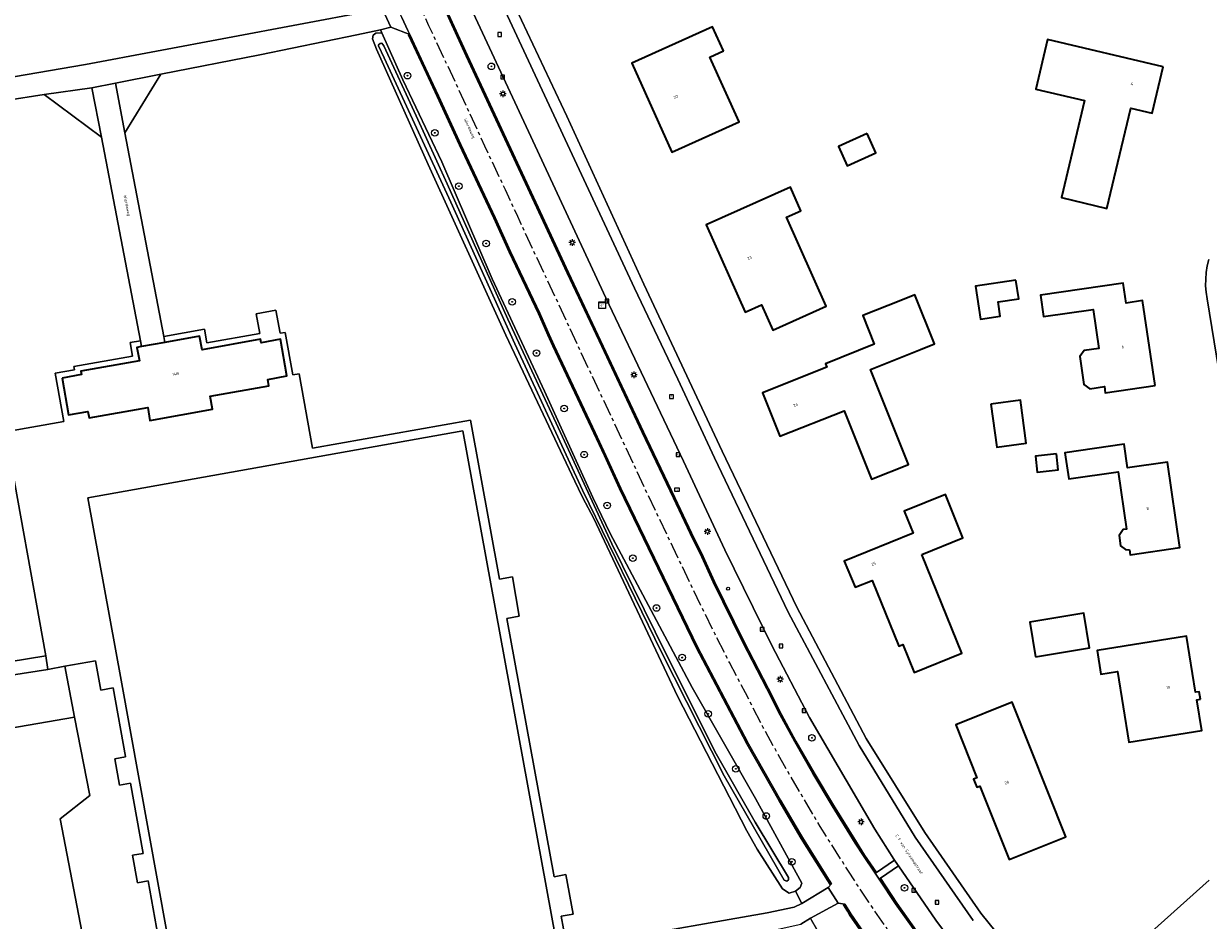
# Model space of a CAD drawing. Header units: metres. Extents: x 229229 to 231729, y 593167 to 595667.
# Tile 30 of 256: x 230032 to 230212, y 593802 to 593938. Entities that reach past the tile are written whole.
import ezdxf
from ezdxf.enums import TextEntityAlignment as Align

# ---------------------------------------------------------------- set-up
doc = ezdxf.new("R2010")
doc.units = ezdxf.units.M
doc.linetypes.add('CENTERX2', pattern=[4, 2.5, -0.5, 0.5, -0.5])
for name, color, linetype, lineweight in [('B-WE-GR-BOOM-S', 90, 'Continuous', 25), ('B-WE-GR-GRAS-GV', 60, 'Continuous', 13), ('B-WE-GR-GROENVOORZIENING-GV', 80, 'Continuous', 18), ('B-WE-IE-MEUBILAIR_WEGMEUBILAIR-S', 7, 'Continuous', 25), ('B-WE-KL-ET_LS_OV_LICHTMAST-S', 190, 'Continuous', 25), ('B-WE-KL-ET_LS_SR_KAST-S', 190, 'Continuous', 25), ('B-WE-OG-BEBOUWING-GV', 7, 'Continuous', 35), ('B-WE-OG-BEBOUWING-T18', 10, 'Continuous', 18), ('B-WE-OG-TERREIN_ERF-GV', 7, 'Continuous', 18), ('B-WE-OG-TOPOGRAFIE-T18', 10, 'Continuous', 18), ('B-WE-OG-WATER_SLOOT-GV', 120, 'Continuous', 18), ('B-WE-OG-WEG-GV', 7, 'Continuous', 18), ('B-WE-RI-GWA_KOLK-S', 30, 'Continuous', 25), ('B-WE-RI-GWA_RIOOLPUT-S', 30, 'Continuous', 25), ('B-WE-VH-VERHARDING_ASFALT-GV', 252, 'Continuous', 18), ('B-WE-VH-VERHARDING_BEDRIJFSVLOERPLAAT-GV', 252, 'Continuous', 18), ('B-WE-VH-VERHARDING_GESLOTEN-GV', 252, 'Continuous', 18), ('B-WE-VH-VERHARDING_HALFVERHARDING-GV', 252, 'Continuous', 18), ('B-WE-VH-VERHARDING_OPEN-GV', 252, 'Continuous', 18), ('B-WE-VH-VERHARDING_STRAATBAKSTEEN-GV', 252, 'Continuous', 18), ('B-WE-VW-HECTOMETRERING-S', 7, 'Continuous', 25)]:
    doc.layers.add(name, color=color, linetype=linetype, lineweight=lineweight)
doc.layers.add('TOPOT03', color=30, linetype='CENTERX2')
doc.styles.add('NLCS-ISO', font='NLCS-ISO.ttf')
doc.styles.add('NLCS-ISO-ANNOTATIVE-T18', font='NLCS-ISO.ttf', dxfattribs={"height": 1.8})
doc.styles.add('NLCS-ISO-M250-T18', font='NLCS-ISO.ttf', dxfattribs={"height": 0.45})

# ---------------------------------------------------------------- blocks, each defined once
blk = doc.blocks.new('SKL-ET_KAST_ELEKTRA-SO')
at = {"color": 0, "linetype": 'ByBlock', "lineweight": 18}
for points in [[(-2, 2), (2, 2), (2, 1.68), (-2, 1.68)], [(-2, 1.52), (2, 1.52), (2, -2), (-2, -2)]]:
    blk.add_lwpolyline(points, close=True, dxfattribs=at)
at = {"color": 0, "linetype": 'ByBlock', "lineweight": 18, "style": 'NLCS-ISO'}
blk.add_text('et', height=1.5, dxfattribs=at).set_placement((0, 0), align=Align.MIDDLE_CENTER)
blk = doc.blocks.new('SKL-ET_OV_LICHTMAST-SO')
at = {"color": 0, "linetype": 'ByBlock', "lineweight": 18}
for points in [[(-1.25, 0), (-2, 0)], [(-1.41, 1.41), (-0.88, 0.88)], [(0, 2), (0, 1.25)], [(0.88, 0.88), (1.41, 1.41)], [(2, 0), (1.25, 0)], [(-1.41, -1.41), (-0.88, -0.88)], [(0, -1.25), (0, -2)], [(0.88, -0.88), (1.41, -1.41)]]:
    blk.add_lwpolyline(points, dxfattribs=at)
blk.add_circle((0, 0), 1, dxfattribs=at)
blk = doc.blocks.new('SIE-WEG_PAAL_HECTOMETERPAAL-SO')
at = {"color": 0, "linetype": 'ByBlock', "lineweight": 18}
blk.add_lwpolyline([(-1.44375, -0.94375), (1.44375, -0.94375), (1.44375, 0.94375), (-1.44375, 0.94375)], close=True, dxfattribs=at)
at = {"color": 0, "linetype": 'ByBlock', "lineweight": 18, "style": 'NLCS-ISO'}
blk.add_text('hm', height=1.5, dxfattribs=at).set_placement((0, 0), align=Align.MIDDLE_CENTER)
blk = doc.blocks.new('SAL-VERWIJZING_SYMBOOL-SO')
at = {"color": 0, "linetype": 'ByBlock', "lineweight": -2}
blk.add_circle((0, 0), 0.9, dxfattribs=at)
at = {"color": 0, "linetype": 'ByBlock', "lineweight": -2, "style": 'NLCS-ISO-ANNOTATIVE-T18'}
blk.add_attdef('SYMBOOL', (2.5, -2.5), '', height=1.8, dxfattribs=at)
blk = doc.blocks.new('SRI-PUT_INSPECTIEPUT_RIOOLPUT-SO')
at = {"color": 0, "linetype": 'ByBlock', "lineweight": 18}
blk.add_lwpolyline([(-1.12, -1.12), (1.12, -1.12), (1.12, 1.12), (-1.12, 1.12)], close=True, dxfattribs=at)
at = {"color": 0, "linetype": 'ByBlock', "lineweight": 18, "style": 'NLCS-ISO'}
blk.add_text('r', height=1.5, dxfattribs=at).set_placement((0, 0.28), align=Align.MIDDLE_CENTER)
blk = doc.blocks.new('SRI-KOLK-SO')
at = {"color": 0, "linetype": 'ByBlock', "lineweight": 18}
blk.add_lwpolyline([(-1.125, -1.125), (1.125, -1.125), (1.125, 1.125), (-1.125, 1.125)], close=True, dxfattribs=at)
at = {"color": 0, "linetype": 'ByBlock', "lineweight": 18, "style": 'NLCS-ISO'}
blk.add_text('k', height=1.5, dxfattribs=at).set_placement((0, 0), align=Align.MIDDLE_CENTER)
blk = doc.blocks.new('SGR-BOOM_01-SO')
at = {"linetype": 'ByBlock', "lineweight": 18}
h = blk.add_hatch(color=0, dxfattribs=at)
h.dxf.hatch_style = 1
edge = h.paths.add_edge_path()
edge.add_arc((0, 0), 0.25, 0, 360)
at = {"color": 0, "linetype": 'ByBlock', "lineweight": 18}
for radius in [2, 0.25]:
    blk.add_circle((0, 0), radius, dxfattribs=at)

msp = doc.modelspace()

# ---------------------------------------------------------------- linework, layer by layer
at = {"layer": 'B-WE-GR-GRAS-GV'}
msp.add_lwpolyline([(229927.881, 593813.477), (229935.994, 593767.866), (230044.506, 593782.654), (230037.826, 593817.426), (230042.314, 593820.976), (230040.02, 593832.883)], close=True, dxfattribs=at)
at = {"layer": 'B-WE-GR-GROENVOORZIENING-GV'}
for points in [[(229998.44, 593924.709), (230041.65, 593932.077), (230084.841, 593940.185), (230084.452, 593941.188), (230084.253, 593940.701), (230083.902, 593940.458), (230083.246, 593940.313), (230082.537, 593941.532), (230081.285, 593944.105), (230074.54, 593958.714), (230067.795, 593973.323), (230059.461, 593991.274), (230055.347, 593999.876), (230050.978, 594009.282), (230050.987, 594009.779), (230049.977, 594010.068), (230047.568, 594010.019), (230044.918, 594009.153), (230043.69, 594007.901), (230039.409, 594010.948), (230038.909, 594010.792), (230022.488, 594008.43)], [(230121.645, 593798.974), (230145.308, 593803.135), (230149.388, 593803.967), (230150.569, 593804.556), (230149.614, 593806.395), (230148.626, 593806.102), (230147.627, 593806.768), (230143.779, 593812.797), (230142.225, 593815.578), (230131.671, 593836.05), (230118.924, 593863.052), (230117.25, 593866.229), (230116.604, 593867.596), (230116.064, 593868.739), (230105.577, 593890.934), (230093.779, 593916.859), (230085.891, 593934.433), (230085.275, 593935.989), (230085.389, 593936.534), (230085.798, 593936.834), (230086.727, 593936.891), (230086.521, 593937.355), (230082.92, 593936.617), (230068.179, 593933.543), (230053.11, 593930.588), (230047.658, 593921.692), (230053.574, 593890.72), (230059.745, 593891.821), (230060.11, 593889.762), (230068.147, 593891.207), (230067.612, 593894.186), (230070.599, 593894.728), (230071.265, 593891.218), (230072.044, 593891.36), (230073.18, 593884.893), (230074.149, 593885.063), (230076.165, 593873.743), (230100.186, 593878.021), (230104.615, 593853.824), (230106.561, 593854.18), (230107.596, 593848.231), (230105.702, 593847.884), (230112.894, 593808.593), (230114.706, 593808.925), (230115.803, 593802.932), (230113.991, 593802.6), (230114.693, 593798.767)], [(230019.195, 593839.479), (230035.655, 593842.16), (230029.532, 593876.246), (230038.362, 593877.793), (230037.072, 593885.154), (230039.995, 593885.664), (230039.906, 593886.166), (230048.812, 593887.743), (230048.442, 593889.805), (230050.008, 593890.084), (230044.1, 593921.012), (230035.382, 593927.517), (230012.018, 593923.897)], [(230052.989, 593798.053), (230051.193, 593807.964), (230049.554, 593807.666), (230048.794, 593811.859), (230050.433, 593812.156), (230048.499, 593822.824), (230046.83, 593822.521), (230046.121, 593826.518), (230047.775, 593826.818), (230047.76, 593826.899), (230045.869, 593837.334), (230044.012, 593836.975), (230043.203, 593841.44), (230038.534, 593840.594), (230040.02, 593832.883), (230042.314, 593820.976), (230037.826, 593817.426), (230044.506, 593782.654)], [(230152.765, 593800.662), (230152.034, 593801.992), (230151.86, 593802.308), (230150.398, 593801.386)]]:
    msp.add_lwpolyline(points, dxfattribs=at)
msp.add_lwpolyline([(230040.02, 593832.883), (230038.534, 593840.594), (230035.964, 593840.128), (230017.686, 593837.252), (230004.518, 593835.219), (229962.022, 593828.704), (229926.134, 593823.291), (229927.881, 593813.477)], close=True, dxfattribs=at)
at = {"layer": 'B-WE-OG-BEBOUWING-GV'}
for points in [[(230138.662, 593934.148), (230137.002, 593937.82), (230124.713, 593932.265), (230130.818, 593918.76), (230141.019, 593923.37), (230136.574, 593933.204)], [(230205.468, 593931.736), (230187.913, 593935.893), (230186.124, 593928.34), (230193.525, 593926.587), (230190.033, 593911.841), (230196.94, 593910.205), (230200.553, 593925.459), (230203.8, 593924.69)], [(230160.476, 593921.585), (230156.117, 593919.598), (230157.449, 593916.677), (230161.808, 593918.664)], [(230150.426, 593909.855), (230148.822, 593913.435), (230136.004, 593907.692), (230141.949, 593894.421), (230144.414, 593895.526), (230146.129, 593891.7), (230154.271, 593895.348), (230148.215, 593908.865)], [(230183.115, 593899.313), (230176.982, 593898.387), (230177.741, 593893.364), (230180.728, 593893.815), (230180.398, 593896.001), (230183.544, 593896.476)], [(230204.248, 593883.276), (230202.366, 593896.188), (230199.845, 593895.821), (230199.403, 593898.852), (230186.836, 593897.021), (230187.312, 593893.754), (230194.842, 593894.851), (230195.708, 593888.914), (230193.492, 593888.591), (230192.832, 593887.707), (230193.452, 593883.452), (230194.336, 593882.792), (230196.553, 593883.115), (230196.69, 593882.175)], [(230168.618, 593888.758), (230170.737, 593889.605), (230167.751, 593897.074), (230165.632, 593896.227), (230159.837, 593893.91), (230161.576, 593889.559), (230154.133, 593886.584), (230154.345, 593886.054), (230144.6, 593882.159), (230147.239, 593875.555), (230156.985, 593879.451), (230161.149, 593869.033), (230166.763, 593871.277), (230160.993, 593885.71)], [(230038.114, 593884.422), (230039.095, 593878.823), (230042.037, 593879.34), (230042.212, 593878.357), (230051.127, 593879.937), (230051.466, 593877.986), (230060.988, 593879.679), (230060.635, 593881.637), (230069.542, 593883.211), (230069.371, 593884.212), (230072.294, 593884.737), (230071.314, 593890.312), (230068.384, 593889.779), (230068.289, 593890.318), (230059.381, 593888.716), (230059.016, 593890.777), (230053.743, 593889.836), (230050.177, 593889.2), (230049.487, 593889.077), (230049.857, 593887.014), (230040.95, 593885.437), (230041.04, 593884.932)], [(230179.29, 593880.447), (230180.193, 593873.898), (230184.685, 593874.517), (230183.782, 593881.066)], [(230200.348, 593858.307), (230200.458, 593857.544), (230208.03, 593858.64), (230206.147, 593871.648), (230200.05, 593870.764), (230199.558, 593874.372), (230190.56, 593873.068), (230191.136, 593869.089), (230198.629, 593870.175), (230199.892, 593861.452), (230199.395, 593861.391), (230198.774, 593860.466), (230199.007, 593858.895), (230199.783, 593858.352)], [(230189.258, 593872.869), (230186.065, 593872.539), (230186.315, 593870.122), (230189.508, 593870.452)], [(230168.794, 593857.595), (230175.035, 593860.115), (230172.379, 593866.691), (230166.138, 593864.171), (230167.486, 593860.834), (230156.977, 593856.591), (230158.645, 593852.638), (230161.248, 593853.636), (230165.286, 593843.636), (230165.925, 593843.894), (230167.639, 593839.65), (230174.862, 593842.566)], [(230186.101, 593842.046), (230194.289, 593843.407), (230193.413, 593848.679), (230185.225, 593847.318)], [(230211.139, 593835.573), (230210.954, 593836.727), (230210.416, 593836.641), (230209.049, 593845.184), (230195.457, 593843.008), (230196.035, 593839.399), (230198.54, 593839.8), (230200.26, 593829.053), (230211.341, 593830.827), (230210.595, 593835.486)], [(230190.679, 593814.644), (230182.514, 593835.125), (230173.952, 593831.712), (230177.171, 593823.637), (230176.668, 593823.437), (230177.159, 593822.206), (230177.606, 593822.384), (230182.061, 593811.208)]]:
    msp.add_lwpolyline(points, close=True, dxfattribs=at)
at = {"layer": 'B-WE-OG-TERREIN_ERF-GV'}
for points in [[(230104.523, 593946.16), (230114.852, 593924.205), (230126.536, 593898.668), (230138.465, 593873.312), (230149.817, 593849.593), (230160.319, 593829.642), (230169.274, 593815.32), (230177.755, 593803.079), (230185.422, 593793.603)], [(230224.208, 593822.68), (230212.181, 593896.447), (230212.023, 593897.446), (230211.945, 593898.454), (230211.947, 593899.466), (230212.028, 593900.474), (230212.189, 593901.472), (230212.428, 593902.455)], [(230196.976, 593794.186), (230212.456, 593808.08)]]:
    msp.add_lwpolyline(points, dxfattribs=at)
for points in [[(230138.662, 593934.148), (230136.574, 593933.204), (230141.019, 593923.37), (230130.818, 593918.76), (230124.713, 593932.265), (230137.002, 593937.82)], [(230187.913, 593935.893), (230205.468, 593931.736), (230203.8, 593924.69), (230200.553, 593925.459), (230196.94, 593910.205), (230190.033, 593911.841), (230193.525, 593926.587), (230186.124, 593928.34)], [(230161.808, 593918.664), (230157.449, 593916.677), (230156.117, 593919.598), (230160.476, 593921.585)], [(230154.271, 593895.348), (230146.129, 593891.7), (230144.414, 593895.526), (230141.949, 593894.421), (230136.004, 593907.692), (230148.822, 593913.435), (230150.426, 593909.855), (230148.215, 593908.865)], [(230183.115, 593899.313), (230183.544, 593896.476), (230180.398, 593896.001), (230180.728, 593893.815), (230177.741, 593893.364), (230176.982, 593898.387)], [(230199.403, 593898.852), (230199.845, 593895.821), (230202.366, 593896.188), (230204.248, 593883.276), (230196.69, 593882.175), (230196.553, 593883.115), (230194.336, 593882.792), (230193.452, 593883.452), (230192.832, 593887.707), (230193.492, 593888.591), (230195.708, 593888.914), (230194.842, 593894.851), (230187.312, 593893.754), (230186.836, 593897.021)], [(230154.345, 593886.054), (230154.133, 593886.584), (230161.576, 593889.559), (230159.837, 593893.91), (230165.632, 593896.227), (230167.751, 593897.074), (230170.737, 593889.605), (230168.618, 593888.758), (230160.993, 593885.71), (230166.763, 593871.277), (230161.149, 593869.033), (230156.985, 593879.451), (230147.239, 593875.555), (230144.6, 593882.159)], [(230179.29, 593880.447), (230183.782, 593881.066), (230184.685, 593874.517), (230180.193, 593873.898)], [(230206.147, 593871.648), (230208.03, 593858.64), (230200.458, 593857.544), (230200.348, 593858.307), (230199.783, 593858.352), (230199.007, 593858.895), (230198.774, 593860.466), (230199.395, 593861.391), (230199.892, 593861.452), (230198.629, 593870.175), (230191.136, 593869.089), (230190.56, 593873.068), (230199.558, 593874.372), (230200.05, 593870.764)], [(230189.258, 593872.869), (230189.508, 593870.452), (230186.315, 593870.122), (230186.065, 593872.539)], [(230172.379, 593866.691), (230175.035, 593860.115), (230168.794, 593857.595), (230174.862, 593842.566), (230167.639, 593839.65), (230165.925, 593843.894), (230165.286, 593843.636), (230161.248, 593853.636), (230158.645, 593852.638), (230156.977, 593856.591), (230167.486, 593860.834), (230166.138, 593864.171)], [(230193.413, 593848.679), (230194.289, 593843.407), (230186.101, 593842.046), (230185.225, 593847.318)], [(230209.049, 593845.184), (230210.416, 593836.641), (230210.954, 593836.727), (230211.139, 593835.573), (230210.595, 593835.486), (230211.341, 593830.827), (230200.26, 593829.053), (230198.54, 593839.8), (230196.035, 593839.399), (230195.457, 593843.008)], [(230190.679, 593814.644), (230182.061, 593811.208), (230177.606, 593822.384), (230177.159, 593822.206), (230176.668, 593823.437), (230177.171, 593823.637), (230173.952, 593831.712), (230182.514, 593835.125)]]:
    msp.add_lwpolyline(points, close=True, dxfattribs=at)
at = {"layer": 'B-WE-OG-WATER_SLOOT-GV'}
for points in [[(230086.727, 593936.891), (230085.798, 593936.834), (230085.389, 593936.534), (230085.275, 593935.989), (230085.891, 593934.433), (230093.779, 593916.859), (230105.577, 593890.934), (230116.064, 593868.739), (230116.604, 593867.596), (230117.25, 593866.229), (230118.924, 593863.052), (230131.671, 593836.05), (230142.225, 593815.578), (230143.779, 593812.797), (230147.627, 593806.768), (230148.626, 593806.102), (230149.614, 593806.395), (230150.33, 593806.942), (230150.56, 593807.619), (230143.518, 593820.51), (230133.877, 593837.373), (230121.446, 593860.807), (230118.786, 593866.262), (230111.449, 593882.419), (230103.488, 593899.51), (230095.853, 593917.302), (230089.888, 593929.769)], [(230091.943, 593924.283), (230096.634, 593913.92), (230105.878, 593893.38), (230113.855, 593876.119), (230121.679, 593859.232), (230129.907, 593842.559), (230137.556, 593827.28), (230143.465, 593816.88), (230148.524, 593808.508), (230148.543, 593808.106), (230148.294, 593807.934), (230147.852, 593808.071), (230138.773, 593823.931), (230129.21, 593842.761), (230117.22, 593867.347), (230106.918, 593889.638), (230097.197, 593911.17), (230087.071, 593933.09), (230086.22, 593934.922), (230086.208, 593935.09), (230086.448, 593935.281), (230086.711, 593935.305), (230087.041, 593934.926)], [(230091.943, 593924.283), (230087.041, 593934.926), (230086.711, 593935.305), (230086.448, 593935.281), (230086.208, 593935.09), (230086.22, 593934.922), (230087.071, 593933.09), (230097.197, 593911.17), (230106.918, 593889.638), (230117.22, 593867.347), (230129.21, 593842.761), (230138.773, 593823.931), (230147.852, 593808.071), (230148.294, 593807.934), (230148.543, 593808.106), (230148.524, 593808.508), (230143.465, 593816.88), (230137.556, 593827.28), (230129.907, 593842.559), (230121.679, 593859.232), (230113.855, 593876.119), (230105.878, 593893.38), (230096.634, 593913.92)]]:
    msp.add_lwpolyline(points, close=True, dxfattribs=at)
at = {"layer": 'B-WE-OG-WEG-GV'}
for points in [[(230095.671, 593942.342), (230099.755, 593933.448), (230110.115, 593911.138), (230115.109, 593900.449), (230119.977, 593890.146), (230126.508, 593876.214), (230131.254, 593866.234), (230133.769, 593860.885), (230135.552, 593857.264), (230136.015, 593856.287), (230137.293, 593853.488), (230141.746, 593844.398), (230145.44, 593837.252), (230147.47, 593833.249), (230149.663, 593829.22), (230152.439, 593824.414), (230155.365, 593819.47), (230158.858, 593813.832), (230160.106, 593811.898), (230161.906, 593809.26), (230164.634, 593811.137), (230164.546, 593811.277), (230161.674, 593815.823), (230151.734, 593832.799), (230145.981, 593843.751), (230138.872, 593858.305), (230132.593, 593871.761), (230127.601, 593882.241), (230120.787, 593896.622), (230109.003, 593921.877), (230098.857, 593943.704)], [(230177.59, 593793.127), (230170.93, 593802.017), (230165.244, 593810.265), (230162.508, 593808.377), (230164.997, 593804.608), (230168.824, 593799.224)], [(230161.304, 593797.786), (230157.826, 593802.823), (230157.521, 593803.356), (230156.903, 593804.31), (230157.087, 593804.429), (230156.1, 593804.559), (230151.86, 593802.308), (230152.034, 593801.992), (230152.765, 593800.662)]]:
    msp.add_lwpolyline(points, dxfattribs=at)
msp.add_lwpolyline([(230086.521, 593937.355), (230086.727, 593936.891), (230089.888, 593929.769), (230095.853, 593917.302), (230103.488, 593899.51), (230111.449, 593882.419), (230118.786, 593866.262), (230121.446, 593860.807), (230133.877, 593837.373), (230143.518, 593820.51), (230150.56, 593807.619), (230150.33, 593806.942), (230149.614, 593806.395), (230150.569, 593804.556), (230154.57, 593806.94), (230155.065, 593807.533), (230154.881, 593807.411), (230154.515, 593807.963), (230150.481, 593814.437), (230147.131, 593820.126), (230142.273, 593828.688), (230141.636, 593829.854), (230134.516, 593843.454), (230122.838, 593867.573), (230120.582, 593872.568), (230118.967, 593876.029), (230112.716, 593889.25), (230111.945, 593890.944), (230110.517, 593894.185), (230106.085, 593903.574), (230103.752, 593908.735), (230098.508, 593919.843), (230095.152, 593927.233), (230093.139, 593931.454), (230090.756, 593936.558), (230090.956, 593936.651), (230088.063, 593937.746)], close=True, dxfattribs=at)
at = {"layer": 'B-WE-VH-VERHARDING_ASFALT-GV'}
for points in [[(230168.644, 593799.098), (230164.816, 593804.484), (230162.327, 593808.252), (230161.724, 593809.135), (230159.923, 593811.776), (230158.672, 593813.715), (230155.177, 593819.356), (230152.249, 593824.303), (230149.471, 593829.112), (230147.275, 593833.147), (230145.244, 593837.152), (230141.549, 593844.299), (230137.095, 593853.394), (230135.354, 593857.168), (230133.571, 593860.79), (230131.056, 593866.139), (230126.309, 593876.12), (230119.778, 593890.052), (230114.91, 593900.355), (230109.915, 593911.045), (230099.556, 593933.356), (230095.468, 593942.255)], [(230089.737, 593939.237), (230090.669, 593937.259), (230090.956, 593936.651), (230093.338, 593931.548), (230095.351, 593927.326), (230098.708, 593919.936), (230103.952, 593908.827), (230106.285, 593903.667), (230110.717, 593894.276), (230112.145, 593891.034), (230112.916, 593889.343), (230119.166, 593876.122), (230120.782, 593872.66), (230123.037, 593867.667), (230134.713, 593843.554), (230141.831, 593829.958), (230142.465, 593828.795), (230147.321, 593820.236), (230150.197, 593815.347), (230150.669, 593814.551), (230154.7, 593808.082), (230155.065, 593807.533), (230154.57, 593806.94), (230156.1, 593804.559), (230157.087, 593804.429), (230157.709, 593803.471), (230158.012, 593802.94), (230161.482, 593797.915)]]:
    msp.add_lwpolyline(points, dxfattribs=at)
at = {"layer": 'B-WE-VH-VERHARDING_BEDRIJFSVLOERPLAAT-GV'}
for points in [[(230095.468, 593942.255), (230099.556, 593933.356), (230109.915, 593911.045), (230114.91, 593900.355), (230119.778, 593890.052), (230126.309, 593876.12), (230131.056, 593866.139), (230133.571, 593860.79), (230135.354, 593857.168), (230137.095, 593853.394), (230141.549, 593844.299), (230145.244, 593837.152), (230147.275, 593833.147), (230149.471, 593829.112), (230152.249, 593824.303), (230155.177, 593819.356), (230158.672, 593813.715), (230159.923, 593811.776), (230161.724, 593809.135), (230161.906, 593809.26), (230160.106, 593811.898), (230158.858, 593813.832), (230155.365, 593819.47), (230152.439, 593824.414), (230149.663, 593829.22), (230147.47, 593833.249), (230145.44, 593837.252), (230141.746, 593844.398), (230137.293, 593853.488), (230136.015, 593856.287), (230135.552, 593857.264), (230133.769, 593860.885), (230131.254, 593866.234), (230126.508, 593876.214), (230119.977, 593890.146), (230115.109, 593900.449), (230110.115, 593911.138), (230099.755, 593933.448), (230095.671, 593942.342)], [(230168.824, 593799.224), (230164.997, 593804.608), (230162.508, 593808.377), (230162.327, 593808.252), (230164.816, 593804.484), (230168.644, 593799.098)], [(230161.482, 593797.915), (230158.012, 593802.94), (230157.709, 593803.471), (230157.087, 593804.429), (230156.903, 593804.31), (230157.521, 593803.356), (230157.826, 593802.823), (230161.304, 593797.786)]]:
    msp.add_lwpolyline(points, dxfattribs=at)
msp.add_lwpolyline([(230090.956, 593936.651), (230090.756, 593936.558), (230093.139, 593931.454), (230095.152, 593927.233), (230098.508, 593919.843), (230103.752, 593908.735), (230106.085, 593903.574), (230110.517, 593894.185), (230111.945, 593890.944), (230112.716, 593889.25), (230118.967, 593876.029), (230120.582, 593872.568), (230122.838, 593867.573), (230134.516, 593843.454), (230141.636, 593829.854), (230142.273, 593828.688), (230147.131, 593820.126), (230150.481, 593814.437), (230154.515, 593807.963), (230154.881, 593807.411), (230155.065, 593807.533), (230154.7, 593808.082), (230150.669, 593814.551), (230150.197, 593815.347), (230147.321, 593820.236), (230142.465, 593828.795), (230141.831, 593829.958), (230134.713, 593843.554), (230123.037, 593867.667), (230120.782, 593872.66), (230119.166, 593876.122), (230112.916, 593889.343), (230112.145, 593891.034), (230110.717, 593894.276), (230106.285, 593903.667), (230103.952, 593908.827), (230098.708, 593919.936), (230095.351, 593927.326), (230093.338, 593931.548)], close=True, dxfattribs=at)
at = {"layer": 'B-WE-VH-VERHARDING_GESLOTEN-GV'}
msp.add_lwpolyline([(230035.964, 593840.128), (230035.655, 593842.16), (230019.195, 593839.479), (230014.373, 593838.765), (230010.81, 593838.151), (230010.008, 593837.511), (230009.179, 593836.951), (230008.308, 593836.459), (230007.4, 593836.037), (230006.462, 593835.688), (230005.5, 593835.415), (230004.518, 593835.219), (230017.686, 593837.252)], close=True, dxfattribs=at)
at = {"layer": 'B-WE-VH-VERHARDING_HALFVERHARDING-GV'}
for points in [[(230053.11, 593930.588), (230068.179, 593933.543), (230082.92, 593936.617), (230086.521, 593937.355), (230088.063, 593937.746), (230086.583, 593941.044), (230085.818, 593940.444), (230085.803, 593940.432), (230085.015, 593940.23), (230084.841, 593940.185), (230041.65, 593932.077), (229998.44, 593924.709), (229993.097, 593924.193), (229993.525, 593921.569), (230010.978, 593923.79), (230012.018, 593923.897), (230035.382, 593927.517), (230042.659, 593928.556), (230046.217, 593929.236)], [(230046.217, 593929.236), (230047.658, 593921.692), (230053.11, 593930.588)], [(230044.1, 593921.012), (230042.659, 593928.556), (230035.382, 593927.517)], [(230047.1, 593838.474), (230059.615, 593769.435), (230116.734, 593779.755), (230099.047, 593876.381), (230042.032, 593866.227)]]:
    msp.add_lwpolyline(points, close=True, dxfattribs=at)
at = {"layer": 'B-WE-VH-VERHARDING_OPEN-GV'}
for points in [[(230185.422, 593793.603), (230177.755, 593803.079), (230169.274, 593815.32), (230160.319, 593829.642), (230149.817, 593849.593), (230138.465, 593873.312), (230126.536, 593898.668), (230114.852, 593924.205), (230104.523, 593946.16), (230103.039, 593945.517), (230125.147, 593898.096), (230131.707, 593884.243), (230137.273, 593872.297), (230148.496, 593848.841), (230159.29, 593828.558), (230167.789, 593814.606), (230176.589, 593801.928)], [(230176.589, 593801.928), (230167.789, 593814.606), (230159.29, 593828.558), (230148.496, 593848.841), (230137.273, 593872.297), (230131.707, 593884.243), (230125.147, 593898.096), (230103.039, 593945.517), (230098.857, 593943.704), (230109.003, 593921.877), (230120.787, 593896.622), (230127.601, 593882.241), (230132.593, 593871.761), (230138.872, 593858.305), (230145.981, 593843.751), (230151.734, 593832.799), (230161.674, 593815.823), (230164.546, 593811.277), (230164.634, 593811.137), (230165.113, 593810.452), (230165.244, 593810.265), (230170.93, 593802.017), (230177.59, 593793.127)], [(230212.428, 593902.455), (230212.189, 593901.472), (230212.028, 593900.474), (230211.947, 593899.466), (230211.945, 593898.454), (230212.023, 593897.446), (230212.181, 593896.447), (230224.208, 593822.68)], [(230114.693, 593798.767), (230113.991, 593802.6), (230115.803, 593802.932), (230114.706, 593808.925), (230112.894, 593808.593), (230105.702, 593847.884), (230107.596, 593848.231), (230106.561, 593854.18), (230104.615, 593853.824), (230100.186, 593878.021), (230076.165, 593873.743), (230074.149, 593885.063), (230073.18, 593884.893), (230072.044, 593891.36), (230071.265, 593891.218), (230070.599, 593894.728), (230067.612, 593894.186), (230068.147, 593891.207), (230060.11, 593889.762), (230059.745, 593891.821), (230053.574, 593890.72), (230053.743, 593889.836), (230059.016, 593890.777), (230059.381, 593888.716), (230068.289, 593890.318), (230068.384, 593889.779), (230071.314, 593890.312), (230072.294, 593884.737), (230069.371, 593884.212), (230069.542, 593883.211), (230060.635, 593881.637), (230060.988, 593879.679), (230051.466, 593877.986), (230051.127, 593879.937), (230042.212, 593878.357), (230042.037, 593879.34), (230039.095, 593878.823), (230038.114, 593884.422), (230041.04, 593884.932), (230040.95, 593885.437), (230049.857, 593887.014), (230049.487, 593889.077), (230050.177, 593889.2), (230050.008, 593890.084), (230048.442, 593889.805), (230048.812, 593887.743), (230039.906, 593886.166), (230039.995, 593885.664), (230037.072, 593885.154), (230038.362, 593877.793), (230029.532, 593876.246), (230035.655, 593842.16), (230035.964, 593840.128), (230038.534, 593840.594), (230043.203, 593841.44), (230044.012, 593836.975), (230045.869, 593837.334), (230047.76, 593826.899), (230047.775, 593826.818), (230046.121, 593826.518), (230046.83, 593822.521), (230048.499, 593822.824), (230050.433, 593812.156), (230048.794, 593811.859), (230049.554, 593807.666), (230051.193, 593807.964), (230052.989, 593798.053)], [(230212.456, 593808.08), (230196.976, 593794.186)]]:
    msp.add_lwpolyline(points, dxfattribs=at)
for points in [[(230090.956, 593936.651), (230090.669, 593937.259), (230089.737, 593939.237), (230088.591, 593941.67), (230088.093, 593942.727), (230087.897, 593943.144), (230087.719, 593943.527), (230087.717, 593943.532), (230087.52, 593943.434), (230086.583, 593941.044), (230088.063, 593937.746)], [(230053.574, 593890.72), (230047.658, 593921.692), (230046.217, 593929.236), (230042.659, 593928.556), (230044.1, 593921.012), (230050.008, 593890.084), (230050.177, 593889.2), (230053.743, 593889.836)], [(230042.032, 593866.227), (230099.047, 593876.381), (230116.734, 593779.755), (230059.615, 593769.435), (230047.1, 593838.474)], [(230151.86, 593802.308), (230156.1, 593804.559), (230154.57, 593806.94), (230150.569, 593804.556), (230149.388, 593803.967), (230145.308, 593803.135), (230121.645, 593798.974), (230122.076, 593796.115), (230140.295, 593799.204), (230142.151, 593799.572), (230150.398, 593801.386)]]:
    msp.add_lwpolyline(points, close=True, dxfattribs=at)
at = {"layer": 'B-WE-VH-VERHARDING_STRAATBAKSTEEN-GV'}
msp.add_lwpolyline([(230161.906, 593809.26), (230161.724, 593809.135), (230162.327, 593808.252), (230162.508, 593808.377), (230165.244, 593810.265), (230165.113, 593810.452), (230164.634, 593811.137)], close=True, dxfattribs=at)
at = {"layer": 'TOPOT03', "flags": 128}
msp.add_lwpolyline([(230588.75, 593473.421), (230581.964, 593477.495), (230576.478, 593480.779), (230568.5, 593485.467), (230562.317, 593489.176), (230555.737, 593493.058), (230549.49, 593496.741), (230542.237, 593501.025), (230534.83, 593505.334), (230528.803, 593508.84), (230522.598, 593512.386), (230513.669, 593517.499), (230507.123, 593521.21), (230498.704, 593525.982), (230490.641, 593530.517), (230485.092, 593533.579), (230479.555, 593536.798), (230471.284, 593541.66), (230464.876, 593545.569), (230460.484, 593548.31), (230450.856, 593554.42), (230442.88, 593559.699), (230435.108, 593565.298), (230428.304, 593570.123), (230421.778, 593574.872), (230417.708, 593577.983), (230414.117, 593580.743), (230410.504, 593583.528), (230406.046, 593587.019), (230398.606, 593593.041), (230393.072, 593597.73), (230389.05, 593600.941), (230381.784, 593607.032), (230378.158, 593610.2), (230372.234, 593615.023), (230368.289, 593618.273), (230362.646, 593622.77), (230358.78, 593625.947), (230355.446, 593628.708), (230351.867, 593631.658), (230347.963, 593634.737), (230342.651, 593639.061), (230337.461, 593643.401), (230333.992, 593646.29), (230328.866, 593650.381), (230305.619, 593669.88), (230299.281, 593675.194), (230292.956, 593680.508), (230288.686, 593684.155), (230281.596, 593690.121), (230274.272, 593696.282), (230269.932, 593699.884), (230264.902, 593704.105), (230260.978, 593707.315), (230256.83, 593710.842), (230252.285, 593714.72), (230247.918, 593718.329), (230243.312, 593722.236), (230236.405, 593727.995), (230228.919, 593734.237), (230224.506, 593737.917), (230218.038, 593743.419), (230213.918, 593747.031), (230209.506, 593750.899), (230203.144, 593756.734), (230200.468, 593759.17), (230196.535, 593762.766), (230191.257, 593767.923), (230185.473, 593773.981), (230183.357, 593776.209), (230179.489, 593780.494), (230177.296, 593783.011), (230173.729, 593787.317), (230170.923, 593790.744), (230169.611, 593792.38), (230167.121, 593795.633), (230163.928, 593800.087), (230160.736, 593804.739), (230157.649, 593809.431), (230154.94, 593813.707), (230153.355, 593816.244), (230151.308, 593819.709), (230148.743, 593824.065), (230146.488, 593828.037), (230144.703, 593831.264), (230141.978, 593836.549), (230139.558, 593841.168), (230137.378, 593845.459), (230134.651, 593851.025), (230130.937, 593858.779), (230126.8, 593867.416), (230123.25, 593875.038), (230119.946, 593882.058), (230116.836, 593888.662), (230113.604, 593895.641), (230110.11, 593903.063), (230107.168, 593909.419), (230105.502, 593913.006), (230102.387, 593919.657), (230098.055, 593929.051), (230096.234, 593932.905), (230093.883, 593937.974), (230090.521, 593945.181), (230088.935, 593948.597), (230086.743, 593953.318), (230084.926, 593957.228), (230081.89, 593963.759), (230078.822, 593970.448), (230076.695, 593975.1), (230074.104, 593980.667), (230069.332, 593990.974), (230065.68, 593998.808), (230060.417, 594010.013), (230056.644, 594018.034), (230050.029, 594032.147), (230047.28, 594038.125), (230043.621, 594045.817), (230039.587, 594054.71), (230037.774, 594058.575), (230032.725, 594069.34), (230029.104, 594077.213), (230026.701, 594082.363), (230025.043, 594085.986), (230023.055, 594090.516), (230020.504, 594096.168), (230015.542, 594107.837), (230014.37, 594110.673), (230012.811, 594114.511), (230010.499, 594120.378), (230008.653, 594125.509), (230005.73, 594133.857), (230004.662, 594136.937), (230002.992, 594141.768), (230002.124, 594144.48), (230000.035, 594151.143), (229998.555, 594155.926), (229996.989, 594161.359), (229993.518, 594173.199), (229988.977, 594188.799), (229984.46, 594204.354), (229982.471, 594211.43), (229981.206, 594215.708), (229977.262, 594229.133), (229972.676, 594244.862), (229966.879, 594264.602), (229965.162, 594270.492), (229963.059, 594277.634), (229961.573, 594282.76), (229959.827, 594288.512), (229957.989, 594294.362), (229953.018, 594309.634), (229951.185, 594315.172), (229949.25, 594321.054), (229947.164, 594327.657), (229944.961, 594335.447), (229942.365, 594344.21), (229940.144, 594351.544), (229938.712, 594356.593), (229936.739, 594363.37), (229935.171, 594368.663), (229933.37, 594374.619), (229932.56, 594377.479), (229931.341, 594381.919), (229930.123, 594386.151), (229928.25, 594392.615), (229927.228, 594396.441), (229926.091, 594401), (229924.842, 594406.161), (229922.59, 594415.455), (229921.124, 594421.466), (229919.799, 594426.61), (229917.939, 594433.532), (229916.938, 594437.224), (229916.137, 594440.029), (229914.704, 594444.762), (229912.882, 594451.146), (229910.154, 594460.89), (229908.41, 594466.862), (229906.888, 594472.001), (229905.76, 594475.879), (229904.663, 594479.721), (229903.87, 594482.578), (229902.835, 594486.179), (229901.128, 594491.919), (229900.076, 594495.689), (229899.001, 594499.372), (229898.037, 594503.08), (229896.864, 594507.517), (229895.731, 594512.469), (229894.506, 594517.859), (229893.556, 594522.46), (229892.971, 594525.6), (229892.206, 594529.959), (229891.601, 594533.493), (229891.163, 594536.037), (229884.621, 594578.262), (229884.177, 594581.224), (229883.14, 594587.971), (229882.268, 594593.557), (229881.732, 594597.051), (229880.734, 594603.534), (229879.814, 594609.601), (229879.333, 594613.012), (229878.351, 594621.016), (229877.505, 594628.307), (229876.949, 594633.383), (229876.579, 594636.742), (229876.302, 594639.558), (229875.952, 594644.84), (229875.851, 594646.636), (229875.678, 594649.674), (229875.577, 594652.263), (229875.51, 594654.868), (229875.468, 594658.825), (229875.493, 594664.765), (229875.542, 594667.758), (229875.788, 594673.644), (229876.226, 594682.005), (229876.821, 594690.216), (229877.382, 594697.338), (229878.075, 594704.673), (229879.402, 594713.197), (229880.398, 594719.727), (229880.85, 594722.805), (229883.784, 594742.752), (229888.024, 594765.948), (229891.82, 594782.807), (229893.515, 594791.213), (229894.008, 594794.329), (229894.875, 594800.16), (229899.118, 594825.063), (229903.536, 594849.025), (229908.229, 594876.206), (229911.439, 594897.367), (229913.29, 594912.416), (229914.303, 594924.137), (229914.88, 594935.062), (229914.941, 594947.374), (229914.652, 594956.989), (229914.068, 594965.666), (229913.359, 594973.759), (229912.485, 594981.736), (229911.911, 594986.482), (229910.755, 594994.79), (229909.833, 595000.611), (229908.847, 595005.977), (229908.165, 595009.587), (229906.22, 595019.064), (229896.375, 595064.378), (229887.402, 595105.255), (229885.371, 595114.51), (229874.899, 595162.656), (229865.414, 595206.057), (229863.552, 595214.579), (229855.54, 595248.733), (229852.218, 595262.898), (229848.95, 595275.196), (229846.021, 595285.304), (229840.347, 595302.891), (229834.518, 595318.981), (229829.715, 595331.137), (229826.529, 595338.475), (229823.21, 595345.921), (229819.534, 595353.643), (229815.715, 595361.164), (229811.713, 595368.727), (229807.607, 595376.356), (229803.553, 595383.45), (229799.383, 595390.632), (229795.008, 595397.639), (229790.482, 595404.6), (229785.956, 595411.562), (229781.277, 595418.482), (229771.471, 595432.026), (229762.174, 595443.874), (229756.018, 595451.269), (229743.066, 595466.389), (229731.578, 595479.189), (229720.407, 595491.538), (229704.52, 595508.552), (229688.357, 595525.887), (229679.753, 595535.103), (229675.915, 595539.254), (229673.382, 595541.88), (229665.201, 595550.677), (229656.659, 595559.641), (229649.528, 595566.518), (229638.224, 595576.909), (229633.696, 595580.883), (229624.091, 595588.859), (229619.905, 595592.542), (229611.132, 595600.257), (229609.242, 595602), (229587.66, 595621.7)], dxfattribs=at)

# ---------------------------------------------------------------- block references
at = {"layer": 'B-WE-GR-BOOM-S', "xscale": 0.25, "yscale": 0.25, "zscale": 0.25}
for p in [(230103.364, 593931.799), (230090.62, 593930.381), (230094.756, 593921.684), (230098.435, 593913.574), (230102.594, 593904.877), (230106.529, 593896.003), (230110.225, 593888.218), (230114.43, 593879.78), (230117.457, 593872.772), (230120.974, 593865.057), (230124.863, 593857.032), (230128.469, 593849.452), (230132.388, 593841.915), (230136.323, 593833.38), (230152.101, 593829.732), (230140.521, 593825.008), (230145.159, 593817.834), (230149.025, 593810.884), (230166.148, 593806.903)]:
    msp.add_blockref('SGR-BOOM_01-SO', p, dxfattribs=at)
at = {"layer": 'B-WE-IE-MEUBILAIR_WEGMEUBILAIR-S', "xscale": 0.25, "yscale": 0.25, "zscale": 0.25}
msp.add_blockref('SAL-VERWIJZING_SYMBOOL-SO', (230139.359, 593852.391), dxfattribs=at)
at = {"layer": 'B-WE-KL-ET_LS_OV_LICHTMAST-S', "xscale": 0.25, "yscale": 0.25, "zscale": 0.25}
for p in [(230105.12, 593927.629), (230115.654, 593905.012), (230125.044, 593884.913), (230136.209, 593861.085), (230147.273, 593838.627), (230159.556, 593816.935)]:
    msp.add_blockref('SKL-ET_OV_LICHTMAST-SO', p, dxfattribs=at)
at = {"layer": 'B-WE-KL-ET_LS_SR_KAST-S', "xscale": 0.25, "yscale": 0.25, "zscale": 0.25}
msp.add_blockref('SKL-ET_KAST_ELEKTRA-SO', (230120.205, 593895.505), dxfattribs=at)
at = {"layer": 'B-WE-RI-GWA_KOLK-S', "xscale": 0.25, "yscale": 0.25, "zscale": 0.25}
for p in [(230105.082, 593930.193), (230120.949, 593896.148), (230131.715, 593872.771), (230144.531, 593846.192), (230150.891, 593833.843), (230167.559, 593806.521)]:
    msp.add_blockref('SRI-KOLK-SO', p, dxfattribs=at)
at = {"layer": 'B-WE-RI-GWA_RIOOLPUT-S', "xscale": 0.25, "yscale": 0.25, "zscale": 0.25}
for p in [(230104.644, 593936.642), (230130.748, 593881.593), (230147.38, 593843.7), (230171.094, 593804.693)]:
    msp.add_blockref('SRI-PUT_INSPECTIEPUT_RIOOLPUT-SO', p, dxfattribs=at)
at = {"layer": 'B-WE-VW-HECTOMETRERING-S', "xscale": 0.25, "yscale": 0.25, "zscale": 0.25}
msp.add_blockref('SIE-WEG_PAAL_HECTOMETERPAAL-SO', (230131.586, 593867.441), dxfattribs=at)

# ---------------------------------------------------------------- texts
at = {"layer": 'B-WE-OG-BEBOUWING-T18', "style": 'NLCS-ISO-M250-T18'}
for s, rotation, p in [('4', 346.7, (230200.742, 593929.134)), ('22', 24.3, (230131.41, 593927.16)), ('23', 24.1, (230142.627, 593902.692)), ('6', 8.2, (230199.349, 593889.155)), ('14B', 10.1, (230055.366, 593885.047)), ('24', 21.7, (230149.634, 593880.341)), ('8', 8.2, (230203.13, 593864.571)), ('25', 21.9, (230161.496, 593856.17)), ('10', 9, (230206.245, 593837.375)), ('26', 21.7, (230181.726, 593822.931))]:
    msp.add_text(s, height=0.45, rotation=rotation, dxfattribs=at).set_placement(p, align=Align.MIDDLE)
at = {"layer": 'B-WE-OG-TOPOGRAFIE-T18', "style": 'NLCS-ISO-M250-T18'}
for s, rotation, p in [('Wierdaweg', 294.7, (230099.992, 593922.351)), ('Wierdaweg', 280.8, (230047.924, 593910.645)), ('C F van Sytzamastraat', 303.5, (230166.814, 593811.985))]:
    msp.add_text(s, height=0.45, rotation=rotation, dxfattribs=at).set_placement(p, align=Align.MIDDLE)

doc.saveas('drawing.dxf')
